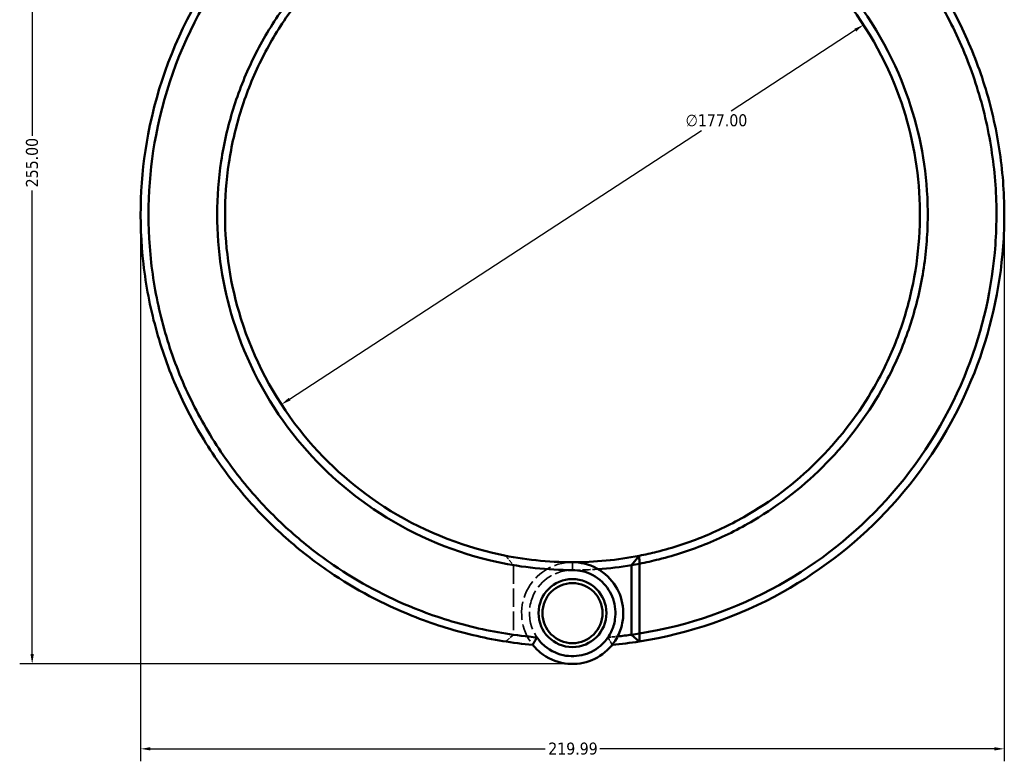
# Model space of a CAD drawing. Header units: millimetres. Extents: x 0 to 898, y 0 to 872.
# Tile 3 of 15: x 274 to 525, y 187 to 376. Entities that reach past the tile are written whole.
import ezdxf

# ---------------------------------------------------------------- set-up
doc = ezdxf.new("R2010")
doc.units = ezdxf.units.MM
doc.linetypes.add('DASHED', pattern=[0.2067, 0.1654, -0.0413])
for name, color, linetype, lineweight in [('Dimension (ANSI)', 7, 'Continuous', 25), ('Hidden (ANSI)', 7, 'DASHED', 35), ('Hidden Narrow (ANSI)', 7, 'DASHED', 25), ('Visible (ANSI)', 7, 'Continuous', 50), ('Visible Narrow (ANSI)', 7, 'Continuous', 35)]:
    doc.layers.add(name, color=color, linetype=linetype, lineweight=lineweight)
doc.styles.add('Note Text (ANSI)', font='tahoma.ttf')
doc.dimstyles.new('Default - mm (ANSI)', dxfattribs={"dimtxt": 3.048, "dimasz": 2.5, "dimexe": 3.175, "dimexo": 1.6002, "dimgap": 0.8, "dimtad": 0, "dimtoh": 1, "dimrnd": 1e-08, "dimzin": 4, "dimdsep": 46, "dimtxsty": 'Note Text (ANSI)', "dimcen": 0.09, "dimdle": 10, "dimclrd": 256, "dimclre": 256, "dimclrt": 256, "dimadec": 1, "dimazin": 1, "dimtfac": 1, "dimtofl": 0, "dimtmove": 0, "dimatfit": 3, "dimfxl": 1, "dimtolj": 1, "dimtzin": 4, "dimlwd": -1, "dimlwe": -1, "dimarcsym": 0})

# ---------------------------------------------------------------- blocks, each defined once
blk = doc.blocks.new('*D7')
at = {"layer": 'Defpoints', "color": 0, "transparency": 16777216}
for p in [(488.72, 374.81), (340.44, 278.15)]:
    blk.add_point(p, dxfattribs=at)
at = {"layer": 'Dimension (ANSI)', "transparency": 16777216}
for p, q in [((486.63, 373.44), (454.98, 352.82)), ((342.54, 279.52), (447.49, 347.93))]:
    blk.add_line(p, q, dxfattribs=at)
for points in [[(486.4, 373.79), (486.85, 373.09), (488.72, 374.81)], [(342.31, 279.86), (342.77, 279.17), (340.44, 278.15)]]:
    blk.add_solid(points, dxfattribs=at)
at = {"layer": 'Dimension (ANSI)', "transparency": 16777216, "insert": (443.4, 352.02), "char_height": 3.048, "attachment_point": 1, "style": 'Note Text (ANSI)'}
blk.add_mtext('\\A1;∅177.00', dxfattribs=at)
blk = doc.blocks.new('*D8')
at = {"layer": 'Defpoints', "color": 0, "transparency": 16777216}
for p in [(304.58, 326.48), (524.58, 327.54), (524.58, 190.48)]:
    blk.add_point(p, dxfattribs=at)
at = {"layer": 'Dimension (ANSI)', "transparency": 16777216}
for p, q in [((304.58, 324.88), (304.58, 187.3)), ((524.58, 325.94), (524.58, 187.3)), ((307.08, 190.48), (407.62, 190.48)), ((522.08, 190.48), (421.54, 190.48))]:
    blk.add_line(p, q, dxfattribs=at)
for points in [[(307.08, 190.9), (307.08, 190.06), (304.58, 190.48)], [(522.08, 190.9), (522.08, 190.06), (524.58, 190.48)]]:
    blk.add_solid(points, dxfattribs=at)
at = {"layer": 'Dimension (ANSI)', "transparency": 16777216, "insert": (408.42, 192.07), "char_height": 3.048, "attachment_point": 1, "style": 'Note Text (ANSI)'}
blk.add_mtext('\\A1;219.99', dxfattribs=at)
blk = doc.blocks.new('*D9')
at = {"layer": 'Defpoints', "color": 0, "transparency": 16777216}
for p in [(276.95, 467.08), (376.62, 467.08), (414.91, 212.08)]:
    blk.add_point(p, dxfattribs=at)
at = {"layer": 'Dimension (ANSI)', "transparency": 16777216}
for p, q in [((375.02, 467.08), (273.78, 467.08)), ((276.95, 464.58), (276.95, 346.54)), ((276.95, 214.58), (276.95, 332.63)), ((413.31, 212.08), (273.78, 212.08))]:
    blk.add_line(p, q, dxfattribs=at)
for points in [[(276.54, 464.58), (277.37, 464.58), (276.95, 467.08)], [(276.54, 214.58), (277.37, 214.58), (276.95, 212.08)]]:
    blk.add_solid(points, dxfattribs=at)
at = {"layer": 'Dimension (ANSI)', "transparency": 16777216, "insert": (275.37, 333.43), "char_height": 3.048, "attachment_point": 1, "rotation": 90, "style": 'Note Text (ANSI)'}
blk.add_mtext('\\A1;255.00', dxfattribs=at)

msp = doc.modelspace()

# ---------------------------------------------------------------- linework, layer by layer
at = {"layer": 'Hidden (ANSI)', "ltscale": 6.955698}
msp.add_line((397.565, 239.631), (399.532, 237.269), dxfattribs=at)
at = {"layer": 'Hidden (ANSI)', "ltscale": 28.554111}
msp.add_line((399.532, 237.24), (399.532, 219.534), dxfattribs=at)
at = {"layer": 'Hidden (ANSI)', "ltscale": 6.246969}
msp.add_line((399.532, 219.514), (397.554, 217.806), dxfattribs=at)
at = {"layer": 'Hidden (ANSI)', "ltscale": 24.38356}
msp.add_arc((414.582, 326.48), 90.5, 260.42733, 270, dxfattribs=at)
at = {"layer": 'Hidden (ANSI)', "ltscale": 28.129631}
msp.add_arc((414.582, 225.03), 12.95, 90, 218.62559, dxfattribs=at)
at = {"layer": 'Hidden (ANSI)', "ltscale": 27.240925}
for start, end in [(90, 325.70068), (214.29932, 90)]:
    msp.add_arc((414.582, 225.03), 10.95, start, end, dxfattribs=at)
at = {"layer": 'Hidden (ANSI)', "ltscale": 12.440241}
msp.add_arc((414.582, 326.48), 90.5, 270, 274.13505, dxfattribs=at)
at = {"layer": 'Hidden (ANSI)', "ltscale": 11.509372}
msp.add_arc((414.582, 326.48), 108, 261.98966, 265.1954, dxfattribs=at)
at = {"layer": 'Hidden (ANSI)', "ltscale": 4.714792}
msp.add_arc((414.582, 326.48), 108, 274.8046, 276.11784, dxfattribs=at)
at = {"layer": 'Hidden (ANSI)', "ltscale": 0.077192}
msp.add_rational_spline([(399.532, 237.24), (399.532, 237.255), (399.532, 237.269)], [1.07909612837, 1.079092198, 1.07908824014], degree=2, dxfattribs=at)
at = {"layer": 'Hidden (ANSI)', "ltscale": 0.05175}
msp.add_rational_spline([(399.532, 219.514), (399.532, 219.524), (399.532, 219.534)], [1.08739744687, 1.08741944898, 1.08744144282], degree=2, dxfattribs=at)
at = {"layer": 'Hidden (ANSI)', "ltscale": 5.652906}
for points in [[(404.465, 216.946), (404.81, 217.585), (405.168, 218.227), (405.537, 218.859)], [(423.628, 218.859), (423.997, 218.227), (424.355, 217.585), (424.699, 216.946)]]:
    msp.add_open_spline(points, degree=3, dxfattribs=at)
at = {"layer": 'Hidden Narrow (ANSI)', "ltscale": 0.024203}
msp.add_line((414.582, 235.98), (414.582, 235.989), dxfattribs=at)
at = {"layer": 'Visible (ANSI)'}
for p, q in [((429.632, 237.269), (431.599, 239.631)), ((431.632, 237.61), (429.632, 237.269)), ((429.632, 237.269), (429.632, 219.514)), ((431.632, 219.824), (431.632, 237.61)), ((429.632, 219.514), (431.632, 219.824)), ((431.611, 217.806), (429.632, 219.514))]:
    msp.add_line(p, q, dxfattribs=at)
for radius in [8.65, 7.65]:
    msp.add_circle((414.582, 225.03), radius, dxfattribs=at)
for radius, start, end in [(88.5, 270, 281.08595), (90.5, 274.13505, 279.57267), (108, 276.11784, 278.01034), (110, 275.27715, 278.90553)]:
    msp.add_arc((414.582, 326.48), radius, start, end, dxfattribs=at)
for points, knots in [([(380.235, 430.98), (366.421, 426.44), (353.527, 419.127), (333.571, 401.833), (325.873, 392.597), (313.393, 371.445), (308.857, 359.391), (304.444, 336.061), (304.04, 324.888), (305.303, 313.909), (305.935, 308.419), (306.98, 302.978), (309.877, 292.315), (311.727, 287.094), (316.189, 276.989), (318.801, 272.106), (324.728, 262.788), (328.042, 258.353), (334.754, 250.655), (338.064, 247.316), (345.082, 241.088), (348.791, 238.199), (359.259, 231.071), (366.34, 227.302), (378.794, 222.323), (383.995, 220.678), (394.281, 218.248), (399.357, 217.418), (404.465, 216.946)], [0.3169911, 0.3169911, 0.3169911, 0.3169911, 0.712874, 0.712874, 1.036181, 1.036181, 1.3820516, 1.3820516, 1.6835247, 1.6835247, 1.6835247, 1.8342613, 1.8342613, 1.9849979, 1.9849979, 2.1357345, 2.1357345, 2.286471, 2.286471, 2.4145971, 2.4145971, 2.5427232, 2.5427232, 2.7605376, 2.7605376, 2.9091478, 2.9091478, 3.0493207, 3.0493207, 3.0493207, 3.0493207]), ([(405.54, 218.849), (400.209, 219.297), (394.912, 220.142), (384.5, 222.606), (379.386, 224.226), (367.142, 229.132), (360.182, 232.844), (349.896, 239.864), (346.253, 242.709), (339.36, 248.84), (336.11, 252.127), (329.523, 259.703), (326.271, 264.068), (320.46, 273.235), (317.901, 278.039), (313.532, 287.975), (311.723, 293.109), (308.896, 303.589), (307.879, 308.936), (307.268, 314.329), (306.047, 325.115), (306.464, 336.085), (310.837, 358.98), (315.31, 370.801), (327.585, 391.532), (335.148, 400.579), (354.735, 417.512), (367.38, 424.667), (380.921, 429.11), (383.018, 429.798), (385.137, 430.422), (387.273, 430.98)], [-3.057758, -3.057758, -3.057758, -3.057758, -2.9091478, -2.9091478, -2.7605376, -2.7605376, -2.5427232, -2.5427232, -2.4145971, -2.4145971, -2.286471, -2.286471, -2.1357345, -2.1357345, -1.9849979, -1.9849979, -1.8342613, -1.8342613, -1.6835247, -1.6835247, -1.6835247, -1.3820516, -1.3820516, -1.036181, -1.036181, -0.712874, -0.712874, -0.3169911, -0.3169911, -0.3169911, -0.2556583, -0.2556583, -0.2556583, -0.2556583]), ([(431.611, 217.806), (444.38, 219.807), (456.791, 224.081), (478.454, 236.141), (487.879, 243.604), (504.416, 261.745), (511.321, 272.605), (520.417, 294.525), (523.102, 305.372), (524.118, 316.378), (524.625, 321.881), (524.717, 327.423), (524.068, 338.459), (523.326, 343.954), (521.026, 354.771), (519.467, 360.093), (515.566, 370.444), (513.225, 375.473), (508.217, 384.399), (505.653, 388.352), (500.04, 395.9), (496.99, 399.494), (488.169, 408.632), (481.984, 413.778), (471.229, 420.9), (466.962, 423.333), (458.14, 427.607), (453.586, 429.449), (448.93, 430.98)], [0.1557141, 0.1557141, 0.1557141, 0.1557141, 0.5088597, 0.5088597, 0.8329778, 0.8329778, 1.1791536, 1.1791536, 1.4806404, 1.4806404, 1.4806404, 1.6313839, 1.6313839, 1.7821273, 1.7821273, 1.9328707, 1.9328707, 2.0836142, 2.0836142, 2.2117461, 2.2117461, 2.339878, 2.339878, 2.5577023, 2.5577023, 2.6911519, 2.6911519, 2.8246015, 2.8246015, 2.8246015, 2.8246015]), ([(441.891, 430.98), (444.027, 430.422), (446.146, 429.798), (448.244, 429.11), (452.809, 427.612), (457.273, 425.81), (465.923, 421.627), (470.108, 419.246), (480.659, 412.275), (486.728, 407.237), (495.39, 398.287), (498.386, 394.767), (503.903, 387.372), (506.424, 383.497), (511.351, 374.748), (513.656, 369.817), (517.501, 359.666), (519.041, 354.445), (521.318, 343.831), (522.056, 338.438), (522.713, 327.603), (522.632, 322.16), (522.144, 316.754), (521.166, 305.943), (518.547, 295.282), (509.646, 273.728), (502.876, 263.042), (486.643, 245.186), (477.384, 237.837), (456.181, 226.009), (444.084, 221.815), (431.632, 219.824)], [-2.8859344, -2.8859344, -2.8859344, -2.8859344, -2.8246015, -2.8246015, -2.8246015, -2.6911519, -2.6911519, -2.5577023, -2.5577023, -2.339878, -2.339878, -2.2117461, -2.2117461, -2.0836142, -2.0836142, -1.9328707, -1.9328707, -1.7821273, -1.7821273, -1.6313839, -1.6313839, -1.4806404, -1.4806404, -1.4806404, -1.1791536, -1.1791536, -0.8329778, -0.8329778, -0.5088597, -0.5088597, -0.1585481, -0.1585481, -0.1585481, -0.1585481]), ([(414.582, 416.97), (408.289, 416.97), (401.996, 416.311), (388.736, 413.504), (381.816, 411.142), (371.713, 406.272), (368.263, 404.32), (361.647, 399.982), (358.481, 397.596), (349.63, 389.965), (344.426, 384.163), (337.463, 374.051), (335.167, 370.111), (331.193, 361.931), (329.514, 357.691), (326.814, 349.008), (325.791, 344.564), (324.426, 335.573), (324.082, 331.027), (324.082, 326.48), (324.082, 317.386), (325.464, 308.294), (331.419, 289.144), (336.595, 279.279), (349.544, 262.763), (357.052, 255.912), (374.673, 244.529), (384.961, 240.276), (401.882, 236.661), (408.232, 235.99), (414.582, 235.99)], [-3.1415927, -3.1415927, -3.1415927, -3.1415927, -2.9329923, -2.9329923, -2.6923512, -2.6923512, -2.5612274, -2.5612274, -2.4301035, -2.4301035, -2.1738189, -2.1738189, -2.0230633, -2.0230633, -1.8723076, -1.8723076, -1.721552, -1.721552, -1.5707963, -1.5707963, -1.5707963, -1.269285, -1.269285, -0.9058855, -0.9058855, -0.5735244, -0.5735244, -0.2104855, -0.2104855, 0, 0, 0, 0]), ([(431.632, 237.61), (433.291, 237.929), (434.942, 238.293), (440.814, 239.765), (444.971, 241.132), (453.045, 244.453), (456.961, 246.405), (467.524, 252.663), (473.799, 257.594), (484.728, 268.783), (489.415, 275.007), (495.486, 285.675), (497.437, 289.795), (500.696, 298.282), (502.006, 302.649), (503.954, 311.529), (504.593, 316.042), (505.186, 325.114), (505.14, 329.672), (504.752, 334.201), (503.976, 343.259), (501.825, 352.199), (494.26, 370.768), (488.262, 380.156), (473.955, 395.506), (465.892, 401.691), (447.369, 411.531), (436.758, 414.892), (422.142, 416.733), (418.362, 416.97), (414.582, 416.97)], [-2.9520828, -2.9520828, -2.9520828, -2.9520828, -2.8960876, -2.8960876, -2.7514101, -2.7514101, -2.6067325, -2.6067325, -2.3444335, -2.3444335, -2.0882164, -2.0882164, -1.9375005, -1.9375005, -1.7867846, -1.7867846, -1.6360687, -1.6360687, -1.4853528, -1.4853528, -1.4853528, -1.183921, -1.183921, -0.820549, -0.820549, -0.4882732, -0.4882732, -0.1252877, -0.1252877, 0, 0, 0, 0]), ([(414.582, 237.98), (408.387, 237.98), (402.192, 238.633), (385.682, 242.152), (375.64, 246.292), (358.427, 257.381), (351.087, 264.058), (338.413, 280.165), (333.335, 289.793), (327.474, 308.498), (326.103, 317.385), (326.083, 326.28), (326.073, 330.727), (326.398, 335.176), (327.715, 343.976), (328.706, 348.326), (331.331, 356.831), (332.964, 360.985), (336.839, 369.001), (339.08, 372.863), (345.88, 382.778), (350.967, 388.47), (359.627, 395.958), (362.725, 398.3), (369.201, 402.558), (372.58, 404.474), (382.474, 409.256), (389.254, 411.576), (402.247, 414.333), (408.415, 414.98), (414.582, 414.98)], [0, 0, 0, 0, 0.2104855, 0.2104855, 0.5735244, 0.5735244, 0.9058855, 0.9058855, 1.269285, 1.269285, 1.5707963, 1.5707963, 1.5707963, 1.721552, 1.721552, 1.8723076, 1.8723076, 2.0230633, 2.0230633, 2.1738189, 2.1738189, 2.4301035, 2.4301035, 2.5612274, 2.5612274, 2.6923512, 2.6923512, 2.9329923, 2.9329923, 3.1415927, 3.1415927, 3.1415927, 3.1415927]), ([(414.582, 414.98), (418.287, 414.98), (421.991, 414.747), (436.314, 412.939), (446.711, 409.637), (464.85, 399.977), (472.74, 393.906), (486.729, 378.848), (492.584, 369.643), (499.952, 351.45), (502.037, 342.697), (502.776, 333.834), (503.146, 329.402), (503.181, 324.944), (502.581, 316.073), (501.946, 311.661), (500.022, 302.984), (498.733, 298.719), (495.53, 290.431), (493.616, 286.409), (487.664, 275.999), (483.074, 269.929), (472.385, 259.021), (466.253, 254.216), (455.937, 248.121), (452.114, 246.219), (444.233, 242.986), (440.176, 241.655), (434.572, 240.254), (433.089, 239.923), (431.599, 239.631)], [0, 0, 0, 0, 0.1252877, 0.1252877, 0.4882732, 0.4882732, 0.820549, 0.820549, 1.183921, 1.183921, 1.4853528, 1.4853528, 1.4853528, 1.6360687, 1.6360687, 1.7867846, 1.7867846, 1.9375005, 1.9375005, 2.0882164, 2.0882164, 2.3444335, 2.3444335, 2.6067325, 2.6067325, 2.7514101, 2.7514101, 2.8960876, 2.8960876, 2.9476687, 2.9476687, 2.9476687, 2.9476687]), ([(431.632, 237.61), (431.627, 237.947), (431.621, 238.284), (431.61, 238.957), (431.605, 239.294), (431.599, 239.631)], [-0.29899951, -0.29899951, -0.29899951, -0.29899951, -0.14951534, -0.14951534, 0, 0, 0, 0]), ([(404.465, 216.946), (405.025, 216.246), (405.657, 215.604), (408.149, 213.551), (410.351, 212.572), (414.719, 211.913), (416.861, 212.111), (420.772, 213.472), (422.546, 214.613), (424.85, 217.034), (425.598, 218.1), (426.173, 219.255), (426.749, 220.41), (427.152, 221.654), (427.697, 224.979), (427.533, 227.115), (426.225, 231.067), (425.089, 232.883), (421.933, 235.938), (419.836, 237.091), (416.602, 237.861), (415.592, 237.98), (414.582, 237.98)], [-4.0504507, -4.0504507, -4.0504507, -4.0504507, -3.8407027, -3.8407027, -3.2936987, -3.2936987, -2.8015791, -2.8015791, -2.3200674, -2.3200674, -2.0191226, -2.0191226, -2.0191226, -1.7181778, -1.7181778, -1.2366661, -1.2366661, -0.7585337, -0.7585337, -0.2304142, -0.2304142, 0, 0, 0, 0]), ([(414.582, 235.99), (415.423, 235.99), (416.263, 235.893), (418.956, 235.261), (420.711, 234.315), (423.378, 231.788), (424.353, 230.278), (425.503, 226.964), (425.672, 225.161), (425.252, 222.331), (424.925, 221.267), (424.449, 220.276), (423.972, 219.284), (423.345, 218.366), (421.399, 216.274), (419.887, 215.282), (416.539, 214.098), (414.699, 213.924), (410.953, 214.498), (409.068, 215.353), (406.777, 217.279), (406.102, 218.025), (405.54, 218.849)], [0, 0, 0, 0, 0.2304142, 0.2304142, 0.7585337, 0.7585337, 1.2366661, 1.2366661, 1.7181778, 1.7181778, 2.0191226, 2.0191226, 2.0191226, 2.3200674, 2.3200674, 2.8015791, 2.8015791, 3.2936987, 3.2936987, 3.8407027, 3.8407027, 4.113669, 4.113669, 4.113669, 4.113669]), ([(405.54, 218.849), (405.356, 218.534), (405.175, 218.217), (404.821, 217.583), (404.646, 217.264), (404.474, 216.945)], [-0.28321923, -0.28321923, -0.28321923, -0.28321923, -0.14163621, -0.14163621, 0, 0, 0, 0]), ([(431.611, 217.806), (431.615, 218.142), (431.618, 218.479), (431.625, 219.151), (431.629, 219.488), (431.632, 219.824)], [-0.27027253, -0.27027253, -0.27027253, -0.27027253, -0.13514386, -0.13514386, 0, 0, 0, 0])]:
    msp.add_open_spline(points, degree=3, knots=knots, dxfattribs=at)
msp.add_open_spline([(404.474, 216.945), (404.471, 216.946), (404.468, 216.946), (404.465, 216.946)], degree=3, dxfattribs=at)
at = {"layer": 'Visible Narrow (ANSI)'}
msp.add_line((414.582, 236.089), (414.582, 237.88), dxfattribs=at)

# ---------------------------------------------------------------- dimensions: what is measured, and where the dimension line sits
at = {"layer": 'Dimension (ANSI)'}
for base, p1, p2, angle, picture, middle in [((276.9542, 467.0799), (414.9126, 212.0848), (376.6232, 467.0799), 90, '*D9', (276.9542, 339.5845)), ((524.5773, 190.4799), (304.5824, 326.4799), (524.5773, 327.5392), 180, '*D8', (414.5824, 190.4799))]:
    dim = msp.add_linear_dim(base=base, p1=p1, p2=p2, angle=angle, dimstyle='Default - mm (ANSI)', override={"dimgap": 0.8, "dimtoh": 0, "dimdec": 2, "dimtol": 0, "dimlim": 0, "dimtp": 0, "dimtm": 0, "dimtdec": 2, "dimatfit": 1}, dxfattribs=at)
    dim.commit()
    dim.dimension.update_dxf_attribs({"geometry": picture, "text_midpoint": middle, "dimtype": 160})
dim = msp.add_diameter_dim_2p(p1=(340.444, 278.151), p2=(488.721, 374.809), dimstyle='Default - mm (ANSI)', override={"dimgap": 0.8, "dimtih": 1, "dimdec": 2, "dimlfac": 1, "dimtol": 0, "dimlim": 0, "dimtp": 0, "dimtm": 0, "dimtdec": 2, "dimtofl": 1, "dimatfit": 2}, dxfattribs=at)
dim.commit()
dim.dimension.update_dxf_attribs({"geometry": '*D7', "text_midpoint": (451.239, 350.375), "dimtype": 163})

doc.saveas('drawing.dxf')
